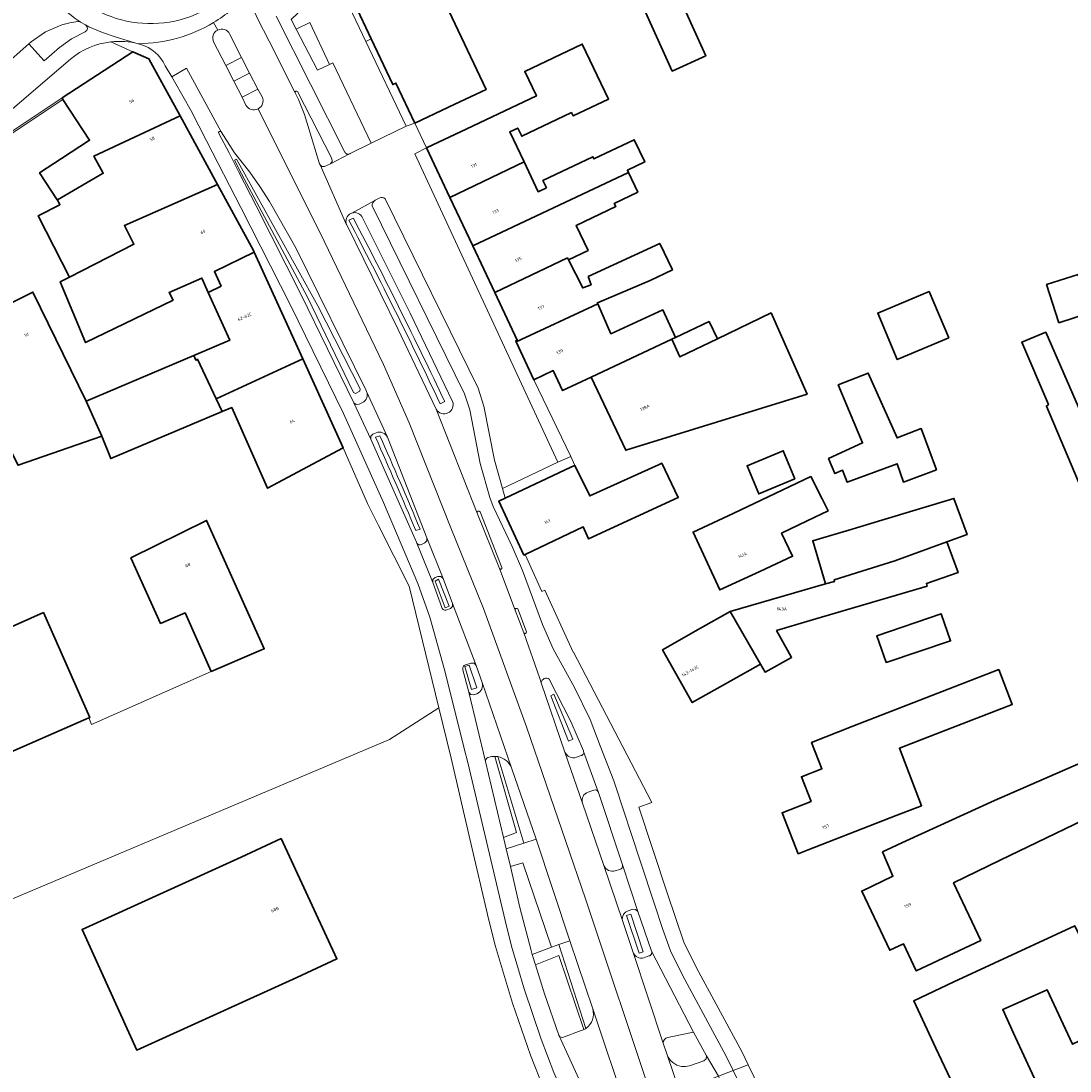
# Model space of a CAD drawing. Header units: metres. Extents: x 197700 to 204338, y 317132 to 325229.
# Tile 6 of 256: x 199121 to 199240, y 318119 to 318237. Entities that reach past the tile are written whole.
import ezdxf
from ezdxf.enums import TextEntityAlignment as Align

# ---------------------------------------------------------------- set-up
doc = ezdxf.new("R2010")
doc.units = ezdxf.units.M
for name, color, linetype, lineweight in [('B-WE-GR-BEPLANTING_CULTUUR_BODEMBEDEKKER-GV', 90, 'Continuous', 18), ('B-WE-GR-BEPLANTING_CULTUUR_HEESTERS-GV', 90, 'Continuous', 18), ('B-WE-IE-TERREINAFSCHEIDING_KUNSTMATIG_HEKWERK-G', 20, 'IE-TERREINAFSCHEIDING-KUNSTMATIG', 18), ('B-WE-IE-TERREINAFSCHEIDING_KUNSTMATIG_MUUR-G', 90, 'IE-TERREINAFSCHEIDING-KUNSTMATIG-DICHT', 18), ('B-WE-OG-BEBOUWING-GV', 7, 'Continuous', 35), ('B-WE-OG-BEBOUWING-T18', 10, 'Continuous', 18), ('B-WE-OG-TERREIN_CULTUURSCHEIDING-GV', 7, 'Continuous', 18), ('B-WE-OG-TERREIN_ERF-GV', 7, 'Continuous', 18), ('B-WE-VH-VERHARDING_ASFALT-GV', 252, 'Continuous', 18), ('B-WE-VH-VERHARDING_BETONSTRAATSTEEN-GV', 252, 'Continuous', 18), ('B-WE-VH-VERHARDING_GESLOTEN-GV', 252, 'Continuous', 18), ('B-WE-VH-VERHARDING_OPEN-GV', 252, 'Continuous', 18), ('B-WE-VH-VERHARDING_TEGEL-GV', 252, 'Continuous', 18)]:
    doc.layers.add(name, color=color, linetype=linetype, lineweight=lineweight)
doc.styles.add('NLCS-ISO-M200-T18', font='NLCS-ISO.ttf', dxfattribs={"height": 0.36})
doc.linetypes.add('IE-TERREINAFSCHEIDING-KUNSTMATIG', pattern='A,4,[82,NLCS.SHX,S=0.75,R=90,X=0,Y=0],4,-2', length=10)
doc.linetypes.add('IE-TERREINAFSCHEIDING-KUNSTMATIG-DICHT', pattern='A,8,-1,[82,NLCS.SHX,S=0.75,R=90,X=0,Y=0],-1', length=10)

msp = doc.modelspace()

# ---------------------------------------------------------------- linework, layer by layer
at = {"layer": 'B-WE-GR-BEPLANTING_CULTUUR_BODEMBEDEKKER-GV'}
msp.add_lwpolyline([(199152.394, 318236.434), (199154.787, 318231.802), (199156.167, 318232.455), (199153.945, 318237.198)], close=True, dxfattribs=at)
at = {"layer": 'B-WE-GR-BEPLANTING_CULTUUR_HEESTERS-GV'}
for points in [[(199160.263, 318235.049), (199160.875, 318235.344), (199159.031, 318239.273), (199158.392, 318238.993)], [(199145.411, 318221.62), (199146.223, 318220.1), (199153.675, 318206.133), (199158.874, 318195.379), (199159.11, 318195.25), (199159.577, 318195.513), (199159.611, 318195.789), (199154.842, 318205.169), (199145.647, 318221.74)], [(199169.209, 318171.057), (199169.68, 318171.244), (199168.469, 318174.287), (199168.084, 318174.073)], [(199172.815, 318162.017), (199171.941, 318164.566), (199171.446, 318164.422), (199172.2, 318161.837)], [(199183.176, 318155.964), (199183.65, 318156.224), (199181.523, 318161.282), (199181.152, 318161.113)], [(199191.608, 318132.174), (199190.199, 318136.442), (199189.734, 318136.288), (199191.143, 318132.021)]]:
    msp.add_lwpolyline(points, close=True, dxfattribs=at)
for points in [[(199158.847, 318215.088), (199158.344, 318214.835)], [(199168.67, 318194.099), (199169.174, 318194.352)], [(199161.834, 318190.496), (199161.346, 318190.341)], [(199165.905, 318179.793), (199166.393, 318179.949)], [(199174.833, 318154.265), (199177.307, 318145.654), (199175.825, 318145.105), (199176.126, 318143.829)], [(199176.126, 318143.829), (199178.119, 318144.468), (199175.187, 318154.233)], [(199185.131, 318123.526), (199182.08, 318133.004), (199181.24, 318132.722), (199179.074, 318131.896), (199179.442, 318130.712), (199182.077, 318131.767), (199184.889, 318123.387)]]:
    msp.add_lwpolyline(points, dxfattribs=at)
for points in [[(199158.344, 318214.835, -0.0102705), (199168.67, 318194.099)], [(199169.174, 318194.352, 0.0102708), (199158.847, 318215.088)], [(199161.346, 318190.341, -0.0049933), (199165.905, 318179.793)], [(199166.393, 318179.949, 0.0049808), (199161.834, 318190.496)], [(199175.187, 318154.233, 0.0438285), (199174.833, 318154.265)], [(199184.889, 318123.387, 0.036033), (199185.131, 318123.526)]]:
    msp.add_lwpolyline(points, format="xyb", dxfattribs=at)
at = {"layer": 'B-WE-IE-TERREINAFSCHEIDING_KUNSTMATIG_HEKWERK-G'}
for points in [[(199162.928, 318156.155), (199168.505, 318159.759)], [(199109.567, 318133.655), (199162.928, 318156.155)]]:
    msp.add_lwpolyline(points, dxfattribs=at)
at = {"layer": 'B-WE-IE-TERREINAFSCHEIDING_KUNSTMATIG_MUUR-G'}
for points in [[(199119.034, 318223.835), (199126.025, 318228.496)], [(199129.261, 318157.87), (199142.78, 318163.867)], [(199128.961, 318158.611), (199129.261, 318157.87)]]:
    msp.add_lwpolyline(points, dxfattribs=at)
at = {"layer": 'B-WE-OG-BEBOUWING-GV'}
for points in [[(199167.155, 318240.571), (199185.646, 318249.317), (199184.105, 318252.572), (199181.965, 318257.091), (199172.825, 318252.762), (199172.635, 318253.13), (199162.971, 318248.551), (199163.298, 318247.837), (199160.854, 318246.695), (199161.472, 318245.372), (199157.148, 318243.288), (199159.031, 318239.273), (199160.875, 318235.344), (199163.303, 318230.169), (199163.662, 318230.337), (199165.815, 318225.795), (199170.333, 318227.937), (199173.849, 318229.604), (199169.296, 318239.228), (199168.066, 318238.646)], [(199198.679, 318233.411), (199195.132, 318241.236), (199191.354, 318239.523), (199194.902, 318231.698)], [(199183.52, 318227.009), (199183.703, 318226.626), (199187.689, 318228.526), (199184.722, 318234.749), (199178.228, 318231.653), (199179.549, 318228.882), (199171.679, 318225.164), (199167.115, 318223.008), (199169.761, 318217.406), (199178.145, 318221.43), (199176.525, 318224.828), (199177.436, 318225.262), (199177.884, 318224.322)], [(199129.519, 318222.086), (199139.257, 318226.642), (199135.742, 318233.085), (199133.926, 318233.879), (199125.916, 318228.664), (199126.025, 318228.496), (199129.031, 318223.878), (199125.849, 318221.806), (199123.375, 318220.195), (199125.362, 318217.144), (199125.392, 318217.161), (199130.576, 318220.157)], [(199139.257, 318226.642), (199129.519, 318222.086), (199130.576, 318220.157), (199125.392, 318217.161), (199125.688, 318216.583), (199123.219, 318215.32), (199126.748, 318208.419), (199134.052, 318212.131), (199132.966, 318214.241), (199143.487, 318218.889)], [(199179.749, 318218.067), (199178.145, 318221.43), (199169.761, 318217.406), (199172.34, 318211.947), (199189.932, 318220.248), (199189.819, 318220.485), (199191.794, 318221.426), (199190.596, 318223.94), (199186.042, 318221.769), (199185.928, 318222.008), (199180.281, 318219.316), (199180.668, 318218.505)], [(199191.002, 318218.003), (199189.932, 318220.248), (199172.34, 318211.947), (199174.824, 318206.691), (199183.049, 318210.589), (199183.161, 318210.367), (199185.388, 318211.429), (199184.038, 318214.26), (199188.508, 318216.391), (199188.344, 318216.735)], [(199143.487, 318218.889), (199132.966, 318214.241), (199134.052, 318212.131), (199126.748, 318208.419), (199125.721, 318207.899), (199128.586, 318201.008), (199138.473, 318205.818), (199138.027, 318206.673), (199141.727, 318208.296), (199142.45, 318206.684), (199143.897, 318207.392), (199143.147, 318209.04), (199147.646, 318211.237), (199147.567, 318211.41)], [(199177.234, 318201.093), (199186.481, 318205.411), (199186.437, 318205.514), (199192.387, 318208.033), (199194.907, 318209.223), (199193.487, 318212.23), (199185.398, 318208.475), (199185.719, 318207.551), (199184.77, 318207.186), (199183.161, 318210.367), (199183.049, 318210.589), (199174.824, 318206.691), (199177.381, 318201.278), (199177.195, 318201.177)], [(199141.032, 318199.032), (199141.228, 318199.132), (199143.348, 318194.655), (199153.128, 318199.164), (199147.646, 318211.237), (199143.147, 318209.04), (199143.897, 318207.392), (199142.45, 318206.684), (199144.876, 318201.279), (199140.816, 318199.56)], [(199243.163, 318209.276), (199240.831, 318208.526), (199240.769, 318208.718), (199237.21, 318207.573), (199238.596, 318203.261), (199242.155, 318204.405), (199242.014, 318204.844), (199244.346, 318205.592)], [(199130.406, 318190.44), (199128.664, 318194.414), (199122.63, 318206.715), (199117.644, 318204.281), (199113.243, 318202.157), (199120.977, 318187.158)], [(199223.931, 318206.802), (199218.117, 318204.344), (199220.334, 318199.102), (199226.148, 318201.56)], [(199187.947, 318201.998), (199186.481, 318205.411), (199177.234, 318201.093), (199179.244, 318196.827), (199181.442, 318197.862), (199182.508, 318195.601), (199185.746, 318197.126), (199194.845, 318201.411), (199195.26, 318201.607), (199193.845, 318204.706)], [(199194.845, 318201.411), (199185.746, 318197.126), (199189.642, 318188.858), (199210.135, 318195.19), (199206.06, 318204.375), (199199.992, 318201.445), (199195.765, 318199.404)], [(199195.26, 318201.607), (199194.845, 318201.411), (199195.765, 318199.404), (199199.992, 318201.445), (199199.05, 318203.397)], [(199241.43, 318183.848), (199241.675, 318183.943), (199244.502, 318185.262), (199237.109, 318202.184), (199234.408, 318201.051), (199237.405, 318194.008), (199237.186, 318193.85), (199239.99, 318187.242)], [(199128.664, 318194.414), (199130.406, 318190.44), (199131.423, 318187.907), (199144.026, 318193.223), (199143.348, 318194.655), (199141.228, 318199.132), (199141.032, 318199.032), (199140.816, 318199.56)], [(199153.128, 318199.164), (199143.348, 318194.655), (199144.026, 318193.223), (199145.1, 318193.676), (199149.145, 318184.563), (199157.692, 318189.114)], [(199213.663, 318196.248), (199216.409, 318189.672), (199212.559, 318187.914), (199213.282, 318186.222), (199214.149, 318186.594), (199214.685, 318185.241), (199220.307, 318187.321), (199221.027, 318185.25), (199224.747, 318186.651), (199223.038, 318191.301), (199220.311, 318190.25), (199217.045, 318197.567)], [(199208.761, 318185.61), (199207.447, 318188.794), (199203.354, 318187.105), (199204.669, 318183.92)], [(199193.723, 318187.392), (199193.356, 318187.217), (199185.562, 318183.687), (199183.879, 318187.124), (199183.444, 318186.935), (199176.009, 318183.427), (199175.279, 318183.082), (199178.129, 318177.014), (199178.274, 318177.083), (199184.813, 318180.201), (199185.437, 318178.828), (199195.578, 318183.523)], [(199207.239, 318179.469), (199210.147, 318180.86), (199212.518, 318181.994), (199211.839, 318183.346), (199210.564, 318185.883), (199201.788, 318181.697), (199197.248, 318179.603), (199200.259, 318173.073), (199204.799, 318175.167), (199208.493, 318176.871)], [(199225.923, 318178.487), (199228.218, 318179.321), (199226.736, 318183.418), (199218.589, 318180.961), (199214.859, 318179.836), (199211.283, 318178.777), (199211.161, 318178.741), (199210.781, 318178.628), (199212.227, 318173.746), (199213.244, 318174.038), (199213.199, 318174.209), (199220.072, 318176.361)], [(199142.78, 318163.867), (199148.401, 318166.262), (199148.768, 318166.418), (199142.254, 318180.929), (199133.713, 318176.694), (199137.065, 318169.281), (199139.823, 318170.476)], [(199223.691, 318173.491), (199223.62, 318173.799), (199227.21, 318175.036), (199225.923, 318178.487), (199220.072, 318176.361), (199213.199, 318174.209), (199213.244, 318174.038), (199212.227, 318173.746), (199201.45, 318170.65), (199204.853, 318164.701), (199205.401, 318163.791), (199208.39, 318165.441), (199207.919, 318166.28), (199206.683, 318168.486), (199210.485, 318169.605)], [(199204.853, 318164.701), (199201.45, 318170.65), (199198.099, 318168.75), (199193.779, 318166.301), (199197.158, 318160.339), (199201.508, 318162.805)], [(199118.23, 318153.96), (199128.961, 318158.611), (199129.048, 318158.649), (199123.823, 318170.504), (199113.104, 318165.743)], [(199219.058, 318164.864), (199226.362, 318167.308), (199225.273, 318170.388), (199218.025, 318167.887)], [(199215.299, 318157.678), (199210.646, 318155.848), (199211.817, 318152.875), (199209.49, 318151.961), (199210.588, 318149.166), (199207.318, 318147.893), (199209.142, 318143.254), (199210.276, 318143.7), (199220.213, 318147.572), (199223.086, 318148.686), (199220.568, 318155.178), (199225.342, 318157.034), (199233.331, 318160.14), (199231.804, 318164.069)], [(199243.136, 318154.432), (199231.317, 318149.273), (199221.319, 318144.719), (199218.662, 318143.46), (199219.847, 318140.71), (199216.322, 318139.05), (199219.471, 318132.366), (199221.027, 318133.099), (199222.471, 318130.032), (199229.763, 318133.466), (199226.697, 318139.978), (199231.953, 318142.523), (199245.553, 318149.106)], [(199150.701, 318144.991), (199146.162, 318142.894), (199128.187, 318134.707), (199134.362, 318121.082), (199152.448, 318129.282), (199156.987, 318131.379)], [(199245.662, 318124.378), (199240.386, 318135.13), (199226.716, 318128.774), (199222.193, 318126.642), (199224.707, 318121.308), (199226.666, 318117.151), (199230.725, 318108.538), (199235.248, 318110.669), (199238.471, 318112.188), (199234.879, 318119.97), (199233.484, 318122.993), (199232.255, 318125.656), (199237.275, 318127.867), (199240.147, 318121.73)]]:
    msp.add_lwpolyline(points, close=True, dxfattribs=at)
at = {"layer": 'B-WE-OG-TERREIN_CULTUURSCHEIDING-GV'}
for points in [[(199152.554, 318229.375, 0.8536405), (199152.278, 318229.224)], [(199143.922, 318224.815, 0.9595082), (199143.636, 318224.636)], [(199159.887, 318215.113, 0.3864998), (199158.679, 318215.648)], [(199158.577, 318215.608, 0.4064629), (199158.087, 318214.326)], [(199168.67, 318194.099, 0.0102705), (199158.344, 318214.835)], [(199158.847, 318215.088, -0.0102708), (199169.174, 318194.352)], [(199159.886, 318194.231, 0.3810676), (199160.352, 318195.492)], [(199168.211, 318193.477, 0.9169399), (199170.066, 318194.366)], [(199162.703, 318190.329, 0.4005969), (199161.414, 318190.832)], [(199165.905, 318179.793, 0.0049933), (199161.346, 318190.341)], [(199161.834, 318190.496, -0.0049808), (199166.393, 318179.949)], [(199165.974, 318178.483, 0.0961891), (199166.03, 318178.347)], [(199166.03, 318178.347, 0.3873162), (199166.544, 318178.213)], [(199168.854, 318171.071, 0.4735762), (199169.402, 318170.82)], [(199171.529, 318164.609, 0.4380014), (199171.232, 318164.043)], [(199172.807, 318161.341, 0.3986043), (199173.397, 318162.628)], [(199181.001, 318162.989, 0.5665048), (199180.087, 318162.583)], [(199174.062, 318154.128, 0.3672014), (199173.803, 318153.671)], [(199174.143, 318154.148, 0.0494182), (199174.062, 318154.128)], [(199174.833, 318154.265, 0.0850291), (199174.143, 318154.148)], [(199176.731, 318152.984, 0.2572452), (199175.187, 318154.233)], [(199182.771, 318154.758, 0.415754), (199184.061, 318154.168)], [(199184.583, 318154.349, 0.4211457), (199184.875, 318154.833)], [(199184.875, 318154.833, 0.0388725), (199184.85, 318154.901)], [(199189.905, 318136.826, 0.3618039), (199189.259, 318135.705)], [(199190.459, 318132.116, 0.4051299), (199191.7, 318131.515)], [(199192.266, 318131.712, 0.4814812), (199192.541, 318132.263)], [(199185.131, 318123.526, 0.3313288), (199185.901, 318125.732)], [(199184.604, 318123.275, 0.040057), (199184.889, 318123.387)], [(199182.061, 318122.781, 0.055279), (199182.099, 318122.698)], [(199182.099, 318122.698, 0.3845082), (199182.613, 318122.544)], [(199194.401, 318122.498, 0.3629995), (199193.858, 318121.877)], [(199194.303, 318120.536, 0.2703694), (199195.945, 318119.233)], [(199195.945, 318119.233, 0.1072706), (199196.832, 318119.298)]]:
    msp.add_lwpolyline(points, format="xyb", dxfattribs=at)
for points in [[(199152.278, 318229.224), (199152.654, 318228.48), (199153.341, 318226.797), (199153.869, 318225.059), (199155.038, 318221.197), (199155.087, 318221.087), (199155.303, 318220.909), (199155.584, 318220.9), (199156.252, 318221.205), (199156.444, 318221.486), (199156.415, 318221.827), (199152.554, 318229.375)], [(199143.636, 318224.636), (199144.811, 318222.467), (199145.904, 318220.255), (199147.874, 318216.471), (199152.946, 318206.43), (199158.909, 318194.223), (199159.182, 318194.013), (199159.524, 318194.05), (199159.886, 318194.231)], [(199160.352, 318195.492), (199160.309, 318195.586), (199152.33, 318211.735), (199149.359, 318216.973), (199148.284, 318218.648), (199147.138, 318220.277), (199145.407, 318222.458), (199143.922, 318224.815)], [(199158.679, 318215.648), (199158.626, 318215.629), (199158.577, 318215.608)], [(199158.344, 318214.835), (199158.847, 318215.088)], [(199170.066, 318194.366), (199165.265, 318204.323), (199159.887, 318215.113)], [(199158.087, 318214.326), (199158.094, 318214.309), (199163.895, 318202.579), (199168.211, 318193.477)], [(199169.174, 318194.352), (199168.67, 318194.099)], [(199161.414, 318190.832), (199161.066, 318190.675), (199160.836, 318190.431), (199160.837, 318190.096), (199165.974, 318178.483)], [(199161.346, 318190.341), (199161.834, 318190.496)], [(199167.147, 318178.614), (199167.148, 318178.947), (199162.703, 318190.329)], [(199166.393, 318179.949), (199165.905, 318179.793)], [(199166.544, 318178.213), (199166.915, 318178.377), (199167.147, 318178.614)], [(199169.812, 318170.955), (199170.057, 318171.19), (199170.072, 318171.531), (199168.989, 318174.358), (199168.738, 318174.579), (199168.405, 318174.582), (199168.088, 318174.493), (199167.85, 318174.257), (199167.85, 318173.924), (199168.854, 318171.071)], [(199169.402, 318170.82), (199169.812, 318170.955)], [(199172.502, 318164.782), (199172.158, 318164.795), (199171.529, 318164.609)], [(199173.397, 318162.628), (199172.735, 318164.529), (199172.502, 318164.782)], [(199171.232, 318164.043), (199171.913, 318161.503), (199172.141, 318161.254), (199172.475, 318161.21), (199172.807, 318161.341)], [(199180.087, 318162.583), (199182.771, 318154.758)], [(199184.85, 318154.901), (199183.446, 318158.213), (199181.001, 318162.989)], [(199175.825, 318145.105), (199177.307, 318145.654), (199174.833, 318154.265)], [(199175.187, 318154.233), (199178.119, 318144.468), (199179.498, 318144.911), (199176.731, 318152.984)], [(199184.061, 318154.168), (199184.583, 318154.349)], [(199173.803, 318153.671), (199175.825, 318145.105)], [(199190.993, 318136.741), (199190.754, 318136.968), (199190.43, 318137.019), (199189.905, 318136.826)], [(199192.541, 318132.263), (199190.993, 318136.741)], [(199189.259, 318135.705), (199190.459, 318132.116)], [(199185.901, 318125.732), (199183.334, 318133.426), (199182.08, 318133.004), (199185.131, 318123.526)], [(199184.889, 318123.387), (199182.077, 318131.767), (199179.442, 318130.712), (199180.463, 318127.424), (199182.061, 318122.781)], [(199191.7, 318131.515), (199192.266, 318131.712)], [(199182.613, 318122.544), (199184.604, 318123.275)], [(199196.832, 318119.298), (199198.476, 318119.86), (199198.728, 318120.079), (199198.755, 318120.414), (199197.288, 318123.092), (199194.908, 318122.602), (199194.401, 318122.498)], [(199193.858, 318121.877), (199194.303, 318120.536)]]:
    msp.add_lwpolyline(points, dxfattribs=at)
for points in [[(199146.223, 318220.1), (199145.411, 318221.62), (199145.647, 318221.74), (199154.842, 318205.169), (199159.611, 318195.789), (199159.577, 318195.513), (199159.11, 318195.25), (199158.874, 318195.379), (199153.675, 318206.133)], [(199169.68, 318171.244), (199169.209, 318171.057), (199168.084, 318174.073), (199168.469, 318174.287)], [(199171.941, 318164.566), (199172.815, 318162.017), (199172.2, 318161.837), (199171.446, 318164.422)], [(199183.65, 318156.224), (199183.176, 318155.964), (199181.152, 318161.113), (199181.523, 318161.282)], [(199178.021, 318142.217), (199176.599, 318141.832), (199177.677, 318137.197), (199178.938, 318132.335), (199179.074, 318131.896), (199181.24, 318132.722)], [(199190.199, 318136.442), (199191.608, 318132.174), (199191.143, 318132.021), (199189.734, 318136.288)]]:
    msp.add_lwpolyline(points, close=True, dxfattribs=at)
at = {"layer": 'B-WE-OG-TERREIN_ERF-GV'}
for points in [[(199195.132, 318241.236), (199198.679, 318233.411), (199194.902, 318231.698), (199191.354, 318239.523)], [(199243.163, 318209.276), (199244.346, 318205.592), (199242.014, 318204.844), (199242.155, 318204.405), (199238.596, 318203.261), (199237.21, 318207.573), (199240.769, 318208.718), (199240.831, 318208.526)], [(199223.931, 318206.802), (199226.148, 318201.56), (199220.334, 318199.102), (199218.117, 318204.344)], [(199244.34, 318176.583), (199241.675, 318183.943), (199241.43, 318183.848), (199239.99, 318187.242), (199237.186, 318193.85), (199237.405, 318194.008), (199234.408, 318201.051), (199237.109, 318202.184), (199244.502, 318185.262), (199244.616, 318185.001), (199247.138, 318177.458)], [(199216.409, 318189.672), (199213.663, 318196.248), (199217.045, 318197.567), (199220.311, 318190.25), (199223.038, 318191.301), (199224.747, 318186.651), (199221.027, 318185.25), (199220.307, 318187.321), (199214.685, 318185.241), (199214.149, 318186.594), (199213.282, 318186.222), (199212.559, 318187.914)], [(199208.761, 318185.61), (199204.669, 318183.92), (199203.354, 318187.105), (199207.447, 318188.794)], [(199210.147, 318180.86), (199207.239, 318179.469), (199208.493, 318176.871), (199204.799, 318175.167), (199200.259, 318173.073), (199197.248, 318179.603), (199201.788, 318181.697), (199210.564, 318185.883), (199211.839, 318183.346), (199212.518, 318181.994)], [(199223.62, 318173.799), (199223.691, 318173.491), (199210.485, 318169.605), (199206.683, 318168.486), (199207.919, 318166.28), (199208.39, 318165.441), (199205.401, 318163.791), (199204.853, 318164.701), (199201.508, 318162.805), (199197.158, 318160.339), (199193.779, 318166.301), (199198.099, 318168.75), (199201.45, 318170.65), (199212.227, 318173.746), (199210.781, 318178.628), (199211.161, 318178.741), (199211.283, 318178.777), (199214.859, 318179.836), (199218.589, 318180.961), (199226.736, 318183.418), (199228.218, 318179.321), (199225.923, 318178.487), (199227.21, 318175.036)], [(199148.401, 318166.262), (199142.78, 318163.867), (199139.823, 318170.476), (199137.065, 318169.281), (199133.713, 318176.694), (199142.254, 318180.929), (199148.768, 318166.418)], [(199128.961, 318158.611), (199118.23, 318153.96), (199113.104, 318165.743), (199123.823, 318170.504), (199129.048, 318158.649)], [(199226.362, 318167.308), (199219.058, 318164.864), (199218.025, 318167.887), (199225.273, 318170.388)], [(199210.646, 318155.848), (199215.299, 318157.678), (199231.804, 318164.069), (199233.331, 318160.14), (199225.342, 318157.034), (199220.568, 318155.178), (199223.086, 318148.686), (199220.213, 318147.572), (199210.276, 318143.7), (199209.142, 318143.254), (199207.318, 318147.893), (199210.588, 318149.166), (199209.49, 318151.961), (199211.817, 318152.875)], [(199231.317, 318149.273), (199243.136, 318154.432), (199245.553, 318149.106), (199231.953, 318142.523), (199226.697, 318139.978), (199229.763, 318133.466), (199222.471, 318130.032), (199221.027, 318133.099), (199219.471, 318132.366), (199216.322, 318139.05), (199219.847, 318140.71), (199218.662, 318143.46), (199221.319, 318144.719)], [(199146.162, 318142.894), (199150.701, 318144.991), (199156.987, 318131.379), (199152.448, 318129.282), (199134.362, 318121.082), (199128.187, 318134.707)], [(199240.386, 318135.13), (199245.662, 318124.378), (199240.147, 318121.73), (199237.275, 318127.867), (199232.255, 318125.656), (199233.484, 318122.993), (199234.879, 318119.97), (199238.471, 318112.188), (199235.248, 318110.669), (199230.725, 318108.538), (199226.666, 318117.151), (199224.707, 318121.308), (199222.193, 318126.642), (199226.716, 318128.774)]]:
    msp.add_lwpolyline(points, close=True, dxfattribs=at)
for points in [[(199169.296, 318239.228), (199173.849, 318229.604), (199170.333, 318227.937), (199165.815, 318225.795), (199167.115, 318223.008), (199171.679, 318225.164), (199179.549, 318228.882), (199178.228, 318231.653), (199184.722, 318234.749), (199187.689, 318228.526), (199183.703, 318226.626), (199183.52, 318227.009), (199177.884, 318224.322), (199177.436, 318225.262), (199176.525, 318224.828), (199178.145, 318221.43), (199179.749, 318218.067), (199180.668, 318218.505), (199180.281, 318219.316), (199185.928, 318222.008), (199186.042, 318221.769), (199190.596, 318223.94), (199191.794, 318221.426), (199189.819, 318220.485), (199189.932, 318220.248), (199191.002, 318218.003), (199188.344, 318216.735), (199188.508, 318216.391), (199184.038, 318214.26), (199185.388, 318211.429), (199183.161, 318210.367), (199184.77, 318207.186), (199185.719, 318207.551), (199185.398, 318208.475), (199193.487, 318212.23), (199194.907, 318209.223), (199192.387, 318208.033), (199186.437, 318205.514), (199186.481, 318205.411), (199187.947, 318201.998), (199193.845, 318204.706), (199195.26, 318201.607), (199199.05, 318203.397), (199199.992, 318201.445), (199206.06, 318204.375), (199210.135, 318195.19), (199189.642, 318188.858), (199185.746, 318197.126), (199182.508, 318195.601), (199181.442, 318197.862), (199179.244, 318196.827), (199183.422, 318188.139), (199183.879, 318187.124), (199185.562, 318183.687), (199193.356, 318187.217), (199193.723, 318187.392), (199195.578, 318183.523), (199185.437, 318178.828), (199184.813, 318180.201), (199178.274, 318177.083), (199180.169, 318172.901), (199180.477, 318173.037), (199183.694, 318166.038), (199183.747, 318166.035), (199192.589, 318149.071), (199191.115, 318148.509), (199194.303, 318138.838), (199196.201, 318133.269), (199197.621, 318130.376), (199202.8, 318120.845), (199203.476, 318119.419), (199204.105, 318118.094)], [(199117.644, 318204.281), (199122.63, 318206.715), (199128.664, 318194.414), (199140.816, 318199.56), (199144.876, 318201.279), (199142.45, 318206.684), (199141.727, 318208.296), (199138.027, 318206.673), (199138.473, 318205.818), (199128.586, 318201.008), (199125.721, 318207.899), (199126.748, 318208.419), (199123.219, 318215.32), (199125.688, 318216.583), (199125.392, 318217.161), (199125.362, 318217.144), (199123.375, 318220.195), (199125.849, 318221.806), (199129.031, 318223.878), (199126.025, 318228.496), (199125.916, 318228.664), (199118.924, 318224.002)], [(199180.423, 318116.602), (199178.856, 318120.5), (199176.855, 318126.392), (199174.913, 318132.789), (199174.144, 318135.771), (199172.019, 318144.937), (199169.893, 318154.06), (199168.505, 318159.759), (199165.153, 318173.503), (199161.684, 318180.365), (199160.45, 318182.82), (199157.692, 318189.114), (199149.145, 318184.563), (199145.1, 318193.676), (199144.026, 318193.223), (199131.423, 318187.907), (199130.406, 318190.44), (199120.977, 318187.158)]]:
    msp.add_lwpolyline(points, dxfattribs=at)
at = {"layer": 'B-WE-VH-VERHARDING_ASFALT-GV'}
for points in [[(199128.314, 318260.868, 0.941763), (199142.235, 318238.669)], [(199142.235, 318238.669, -0.941763), (199128.314, 318260.868)], [(199123.469, 318241.71, 0.0928848), (199127.954, 318237.259)], [(199127.954, 318237.259, -0.0928848), (199123.469, 318241.71)], [(199146.846, 318240.299, -0.0737385), (199143.051, 318237.179)], [(199143.051, 318237.179, 0.0737385), (199146.846, 318240.299)], [(199143.051, 318237.179, -0.1343815), (199134.541, 318234.79)], [(199134.541, 318234.79, 0.1343815), (199143.051, 318237.179)], [(199143.054, 318234.987, -0.4097938), (199143.513, 318236.334)], [(199143.513, 318236.334, -0.4099086), (199144.867, 318235.895)], [(199134.774, 318234.71, -0.215486), (199137.592, 318232.302)], [(199148.54, 318228.77, -0.4090927), (199148.079, 318227.413)], [(199148.079, 318227.413, -0.4101089), (199146.714, 318227.851)], [(199161.778, 318217.352, -0.2843952), (199162.44, 318217.268)], [(199158.087, 318214.326, -0.4064629), (199158.577, 318215.608)]]:
    msp.add_lwpolyline(points, format="xyb", dxfattribs=at)
for points in [[(199152.654, 318228.48), (199152.278, 318229.224), (199149.329, 318235.058), (199148.004, 318237.638), (199146.846, 318240.299)], [(199119.18, 318232.121), (199122.149, 318234.78), (199122.419, 318235.005), (199124.038, 318236.143), (199125.892, 318236.916), (199126.797, 318237.149), (199127.721, 318237.291), (199127.878, 318237.286), (199128.021, 318237.217), (199127.954, 318237.259)], [(199127.954, 318237.259), (199128.021, 318237.217), (199128.563, 318236.914), (199128.949, 318236.692), (199130.477, 318236.054), (199132.05, 318235.533), (199134.541, 318234.79)], [(199143.513, 318236.334), (199143.051, 318237.179)], [(199143.051, 318237.179), (199143.513, 318236.334)], [(199144.867, 318235.895), (199146.212, 318233.215), (199147.123, 318231.457), (199148.066, 318229.638), (199148.54, 318228.77)], [(199134.541, 318234.79), (199134.774, 318234.71)], [(199146.714, 318227.851), (199146.274, 318228.747), (199145.35, 318230.538), (199144.426, 318232.329), (199143.054, 318234.987)], [(199137.592, 318232.302), (199138.324, 318231.05)], [(199138.324, 318231.05), (199139.983, 318232.007), (199143.922, 318224.815), (199145.407, 318222.458), (199147.138, 318220.277), (199148.284, 318218.648), (199149.359, 318216.973), (199152.33, 318211.735), (199160.309, 318195.586), (199160.352, 318195.492), (199162.703, 318190.329), (199167.148, 318178.947), (199168.989, 318174.358), (199170.072, 318171.531), (199172.735, 318164.529), (199173.397, 318162.628), (199176.731, 318152.984), (199179.498, 318144.911), (199183.334, 318133.426), (199185.901, 318125.732), (199189.805, 318114.144)], [(199195.702, 318116.419), (199194.303, 318120.536), (199193.858, 318121.877), (199190.459, 318132.116), (199189.259, 318135.705), (199187.179, 318141.925), (199184.755, 318148.982), (199182.771, 318154.758), (199180.087, 318162.583), (199179.882, 318163.181), (199178.109, 318168.239), (199177.143, 318170.777), (199175.355, 318175.474), (199172.831, 318181.745), (199168.211, 318193.477), (199163.895, 318202.579), (199158.094, 318214.309), (199158.087, 318214.326), (199155.087, 318221.087), (199155.038, 318221.197), (199153.869, 318225.059), (199153.341, 318226.797), (199152.654, 318228.48)], [(199192.753, 318115.282), (199185.088, 318138.166), (199178.415, 318157.617), (199173.574, 318170.967), (199169.875, 318180.093), (199165.174, 318191.953), (199162.267, 318198.531), (199155.535, 318212.486), (199148.079, 318227.413)], [(199148.079, 318227.413), (199155.535, 318212.486), (199162.267, 318198.531), (199165.174, 318191.953), (199169.875, 318180.093), (199173.574, 318170.967), (199178.415, 318157.617), (199185.088, 318138.166), (199192.753, 318115.282)], [(199175.702, 318184.531), (199181.971, 318187.515), (199165.799, 318222.334), (199167.115, 318223.008), (199165.815, 318225.795), (199164.802, 318225.478), (199160.873, 318223.552), (199158.48, 318222.378), (199158.443, 318222.352), (199158.403, 318222.331), (199156.252, 318221.205), (199155.584, 318220.9), (199155.303, 318220.909), (199155.087, 318221.087), (199158.087, 318214.326)], [(199158.577, 318215.608), (199158.626, 318215.629), (199158.679, 318215.648), (199161.293, 318217.077), (199161.331, 318217.1), (199161.778, 318217.352)], [(199162.44, 318217.268), (199172.949, 318195.865), (199173.61, 318193.85), (199174.806, 318187.749), (199175.702, 318184.531)]]:
    msp.add_lwpolyline(points, dxfattribs=at)
at = {"layer": 'B-WE-VH-VERHARDING_BETONSTRAATSTEEN-GV'}
for points in [[(199128.563, 318236.914), (199128.021, 318237.217), (199127.878, 318237.286), (199127.721, 318237.291), (199126.797, 318237.149), (199125.892, 318236.916)], [(199125.892, 318236.916), (199124.038, 318236.143), (199122.419, 318235.005), (199122.149, 318234.78), (199123.888, 318232.843), (199125.629, 318234.347), (199127.007, 318235.342), (199128.521, 318236.119)], [(199162.703, 318190.329), (199160.352, 318195.492)], [(199159.886, 318194.231), (199159.524, 318194.05), (199159.182, 318194.013), (199158.909, 318194.223), (199160.837, 318190.096), (199160.836, 318190.431), (199161.066, 318190.675), (199161.414, 318190.832)], [(199168.088, 318174.493), (199168.405, 318174.582), (199168.738, 318174.579), (199168.989, 318174.358), (199167.148, 318178.947), (199167.147, 318178.614), (199166.915, 318178.377), (199166.544, 318178.213)], [(199166.03, 318178.347), (199167.85, 318173.924), (199167.85, 318174.257), (199168.088, 318174.493)], [(199176.731, 318152.984), (199173.397, 318162.628)], [(199172.807, 318161.341), (199172.475, 318161.21), (199172.141, 318161.254), (199171.913, 318161.503), (199173.803, 318153.671)], [(199182.771, 318154.758), (199184.755, 318148.982)], [(199184.583, 318154.349), (199184.061, 318154.168)], [(199186.53, 318150.274), (199184.875, 318154.833)], [(199185.383, 318150.238), (199186.035, 318150.446)], [(199187.179, 318141.925), (199189.259, 318135.705)], [(199188.95, 318141.478), (199188.446, 318141.326)], [(199190.754, 318136.968), (199190.993, 318136.741), (199189.263, 318142.018)], [(199189.905, 318136.826), (199190.43, 318137.019), (199190.754, 318136.968)], [(199190.459, 318132.116), (199193.858, 318121.877)], [(199192.266, 318131.712), (199191.7, 318131.515)], [(199194.908, 318122.602), (199197.288, 318123.092), (199192.541, 318132.263)], [(199182.099, 318122.698), (199186.593, 318112.904), (199189.805, 318114.144), (199185.901, 318125.732)], [(199184.604, 318123.275), (199182.613, 318122.544)], [(199194.401, 318122.498), (199194.908, 318122.602)], [(199194.303, 318120.536), (199195.702, 318116.419), (199200.107, 318118.119), (199198.755, 318120.414), (199198.728, 318120.079), (199198.476, 318119.86)], [(199198.476, 318119.86), (199196.832, 318119.298)]]:
    msp.add_lwpolyline(points, dxfattribs=at)
for points in [[(199128.521, 318236.119, 0.6012412), (199128.563, 318236.914)], [(199160.352, 318195.492, -0.3810676), (199159.886, 318194.231)], [(199161.414, 318190.832, -0.4005969), (199162.703, 318190.329)], [(199166.544, 318178.213, -0.3873162), (199166.03, 318178.347)], [(199173.397, 318162.628, -0.3986043), (199172.807, 318161.341)], [(199173.803, 318153.671, -0.3672014), (199174.062, 318154.128)], [(199174.062, 318154.128, -0.0494182), (199174.143, 318154.148)], [(199174.143, 318154.148, -0.0850291), (199174.833, 318154.265)], [(199174.833, 318154.265, -0.0438285), (199175.187, 318154.233)], [(199175.187, 318154.233, -0.2572452), (199176.731, 318152.984)], [(199184.061, 318154.168, -0.415754), (199182.771, 318154.758)], [(199184.875, 318154.833, -0.4211457), (199184.583, 318154.349)], [(199186.035, 318150.446, -0.3977822), (199186.53, 318150.274)], [(199184.755, 318148.982, -0.4089173), (199185.383, 318150.238)], [(199188.446, 318141.326, -0.389085), (199187.179, 318141.925)], [(199189.263, 318142.018, -0.4318127), (199188.95, 318141.478)], [(199189.259, 318135.705, -0.3618039), (199189.905, 318136.826)], [(199191.7, 318131.515, -0.4051299), (199190.459, 318132.116)], [(199192.541, 318132.263, -0.4814812), (199192.266, 318131.712)], [(199185.901, 318125.732, -0.3313288), (199185.131, 318123.526)], [(199184.889, 318123.387, -0.040057), (199184.604, 318123.275)], [(199185.131, 318123.526, -0.036033), (199184.889, 318123.387)], [(199182.613, 318122.544, -0.3845082), (199182.099, 318122.698)], [(199193.858, 318121.877, -0.3629995), (199194.401, 318122.498)], [(199195.945, 318119.233, -0.2703694), (199194.303, 318120.536)], [(199196.832, 318119.298, -0.1072706), (199195.945, 318119.233)]]:
    msp.add_lwpolyline(points, format="xyb", dxfattribs=at)
at = {"layer": 'B-WE-VH-VERHARDING_GESLOTEN-GV'}
msp.add_lwpolyline([(199147.123, 318231.457), (199146.212, 318233.215), (199144.426, 318232.329), (199145.35, 318230.538)], close=True, dxfattribs=at)
at = {"layer": 'B-WE-VH-VERHARDING_OPEN-GV'}
for points in [[(199143.513, 318236.334, 0.4097938), (199143.054, 318234.987)], [(199144.867, 318235.895, 0.4099086), (199143.513, 318236.334)], [(199148.079, 318227.413, 0.4090927), (199148.54, 318228.77)], [(199146.714, 318227.851, 0.4101089), (199148.079, 318227.413)], [(199173.177, 318181.894, 0.8703401), (199172.831, 318181.745)], [(199175.355, 318175.474, 0.8534668), (199175.64, 318175.606)], [(199177.443, 318170.924, 0.8192485), (199177.143, 318170.777)], [(199178.109, 318168.239, 0.9103309), (199178.413, 318168.354)], [(199186.53, 318150.274, 0.3977822), (199186.035, 318150.446)], [(199185.383, 318150.238, 0.4089173), (199184.755, 318148.982)], [(199186.565, 318150.179, 0.073421), (199186.53, 318150.274)], [(199187.179, 318141.925, 0.389085), (199188.446, 318141.326)], [(199188.95, 318141.478, 0.4318127), (199189.263, 318142.018)]]:
    msp.add_lwpolyline(points, format="xyb", dxfattribs=at)
for points in [[(199143.054, 318234.987), (199144.426, 318232.329), (199146.212, 318233.215), (199144.867, 318235.895)], [(199148.54, 318228.77), (199148.066, 318229.638), (199146.274, 318228.747), (199146.714, 318227.851)], [(199172.831, 318181.745), (199175.355, 318175.474)], [(199175.64, 318175.606), (199173.177, 318181.894)], [(199177.143, 318170.777), (199178.109, 318168.239)], [(199178.413, 318168.354), (199177.443, 318170.924)], [(199186.035, 318150.446), (199185.383, 318150.238)], [(199189.263, 318142.018), (199186.565, 318150.179)], [(199184.755, 318148.982), (199187.179, 318141.925)], [(199188.446, 318141.326), (199188.95, 318141.478)]]:
    msp.add_lwpolyline(points, dxfattribs=at)
for points in [[(199148.066, 318229.638), (199147.123, 318231.457), (199145.35, 318230.538), (199146.274, 318228.747)], [(199176.599, 318141.832), (199178.021, 318142.217), (199181.24, 318132.722), (199182.08, 318133.004), (199183.334, 318133.426), (199179.498, 318144.911), (199178.119, 318144.468), (199176.126, 318143.829)]]:
    msp.add_lwpolyline(points, close=True, dxfattribs=at)
at = {"layer": 'B-WE-VH-VERHARDING_TEGEL-GV'}
for points in [[(199156.167, 318232.455), (199156.543, 318232.642), (199160.873, 318223.552), (199164.802, 318225.478), (199160.263, 318235.049), (199158.392, 318238.993), (199156.498, 318242.988), (199154.533, 318245.677), (199153.63, 318245.225), (199152.563, 318238.233), (199151.816, 318237.519), (199152.394, 318236.434), (199153.945, 318237.198)], [(199164.802, 318225.478), (199165.815, 318225.795), (199163.662, 318230.337), (199163.303, 318230.169), (199160.875, 318235.344), (199160.263, 318235.049)], [(199165.799, 318222.334), (199181.971, 318187.515), (199183.422, 318188.139), (199179.244, 318196.827), (199177.234, 318201.093), (199177.195, 318201.177), (199177.381, 318201.278), (199174.824, 318206.691), (199172.34, 318211.947), (199169.761, 318217.406), (199167.115, 318223.008)], [(199181.971, 318187.515), (199175.702, 318184.531), (199176.009, 318183.427), (199183.444, 318186.935), (199183.879, 318187.124), (199183.422, 318188.139)], [(199235.033, 318032.957), (199235.081, 318032.98), (199236.815, 318033.863), (199233.442, 318040.784), (199227.902, 318051.955), (199224.776, 318058.251), (199218.365, 318071.46), (199214.738, 318080.76), (199213.116, 318085.673), (199208.512, 318100.341), (199207.302, 318104.155), (199202.74, 318116.795), (199201.786, 318118.767), (199200.107, 318118.119), (199201.037, 318115.721), (199204.486, 318106.185), (199205.176, 318104.245), (199206.624, 318099.567), (199211.022, 318085.539), (199213.114, 318079.383), (199216.375, 318070.981), (199219.829, 318063.742), (199222.707, 318057.936), (199234.892, 318033.237)], [(199207.302, 318104.155), (199208.512, 318100.341), (199213.116, 318085.673), (199214.738, 318080.76), (199218.365, 318071.46), (199224.776, 318058.251), (199227.902, 318051.955), (199233.442, 318040.784), (199236.815, 318033.863), (199237.487, 318034.233), (199237.644, 318034.294), (199233.87, 318041.902), (199227.571, 318055.761), (199220.388, 318071.184), (199217.552, 318078.276), (199216.256, 318081.762), (199214.837, 318085.935), (199212.113, 318094.82), (199208.918, 318104.814), (199204.615, 318116.835), (199204.105, 318118.094), (199203.476, 318119.419), (199201.786, 318118.767), (199202.74, 318116.795)]]:
    msp.add_lwpolyline(points, close=True, dxfattribs=at)
for points in [[(199146.846, 318240.299), (199148.004, 318237.638), (199149.329, 318235.058), (199152.278, 318229.224)], [(199157.883, 318222.548), (199150.118, 318237.886)], [(199150.118, 318237.886), (199157.883, 318222.548)], [(199156.543, 318232.642), (199156.167, 318232.455), (199154.787, 318231.802), (199152.394, 318236.434), (199151.816, 318237.519)], [(199128.521, 318236.119), (199127.007, 318235.342), (199125.629, 318234.347), (199123.888, 318232.843), (199122.149, 318234.78), (199119.18, 318232.121)], [(199134.541, 318234.79), (199132.05, 318235.533), (199130.477, 318236.054), (199128.949, 318236.692), (199128.563, 318236.914)], [(199022.763, 318137.707), (199045.223, 318156.941), (199045.82, 318157.478), (199046.41, 318158.024), (199048.326, 318159.921), (199050.145, 318161.913), (199057.321, 318170.564), (199058.578, 318172.063), (199059.963, 318173.448), (199101.156, 318208.988), (199108.616, 318215.424), (199118.746, 318224.164), (199118.924, 318224.002), (199125.916, 318228.664), (199133.926, 318233.879), (199131.453, 318234.995)], [(199131.453, 318234.995), (199133.926, 318233.879), (199135.742, 318233.085), (199139.257, 318226.642), (199143.487, 318218.889), (199147.567, 318211.41), (199147.646, 318211.237), (199153.128, 318199.164), (199157.692, 318189.114), (199160.45, 318182.82)], [(199134.774, 318234.71), (199134.541, 318234.79)], [(199050.374, 318164.408), (199058.023, 318173.594), (199061.835, 318177.188), (199118.165, 318225.629), (199126.874, 318233.042)], [(199126.874, 318233.042), (199118.165, 318225.629), (199061.835, 318177.188), (199058.023, 318173.594), (199050.374, 318164.408)], [(199181.493, 318118.562), (199180.082, 318122.305), (199178.144, 318128.01), (199176.735, 318132.801), (199175.997, 318135.711), (199171.772, 318153.553), (199171.393, 318155.153), (199170.008, 318160.623), (199169.106, 318164.185), (199167.507, 318170.003), (199166.146, 318173.81), (199162.257, 318182.961), (199157.724, 318193.006), (199151.746, 318205.263), (199146.14, 318216.277), (199142.253, 318223.794), (199140.506, 318227.197), (199138.631, 318230.532), (199138.324, 318231.05), (199137.592, 318232.302)], [(199158.403, 318222.331), (199158.443, 318222.352), (199158.48, 318222.378), (199160.873, 318223.552), (199156.543, 318232.642)], [(199143.922, 318224.815), (199139.983, 318232.007), (199138.324, 318231.05), (199138.631, 318230.532)], [(199138.631, 318230.532), (199140.506, 318227.197), (199142.253, 318223.794), (199146.14, 318216.277), (199151.746, 318205.263), (199157.724, 318193.006), (199162.257, 318182.961), (199166.146, 318173.81), (199167.507, 318170.003), (199169.106, 318164.185), (199170.008, 318160.623), (199171.393, 318155.153), (199171.772, 318153.553), (199175.997, 318135.711), (199176.735, 318132.801), (199178.144, 318128.01), (199180.082, 318122.305), (199181.493, 318118.562), (199182.299, 318116.779), (199184.654, 318112.306), (199184.71, 318112.177), (199186.593, 318112.904), (199182.099, 318122.698)], [(199152.554, 318229.375), (199156.415, 318221.827), (199156.444, 318221.486), (199156.252, 318221.205), (199158.403, 318222.331)], [(199165.974, 318178.483), (199160.837, 318190.096), (199158.909, 318194.223), (199152.946, 318206.43), (199147.874, 318216.471), (199145.904, 318220.255), (199144.811, 318222.467), (199143.636, 318224.636)], [(199161.293, 318217.077), (199158.679, 318215.648)], [(199161.778, 318217.352), (199161.331, 318217.1), (199161.293, 318217.077)], [(199201.003, 318120.384), (199201.786, 318118.767), (199203.476, 318119.419), (199202.8, 318120.845), (199197.621, 318130.376), (199196.201, 318133.269), (199194.303, 318138.838), (199191.115, 318148.509), (199192.589, 318149.071), (199183.747, 318166.035), (199183.694, 318166.038), (199180.477, 318173.037), (199180.169, 318172.901), (199178.274, 318177.083), (199178.129, 318177.014), (199175.279, 318183.082), (199176.009, 318183.427), (199175.702, 318184.531), (199174.806, 318187.749), (199173.61, 318193.85), (199172.949, 318195.865), (199162.44, 318217.268)], [(199160.977, 318216.48), (199171.417, 318195.241), (199172.01, 318193.433), (199173.199, 318187.368), (199174.276, 318183.501), (199174.653, 318182.512), (199176.812, 318177.985), (199177.962, 318175.257), (199180.225, 318169.173), (199181.451, 318166.42), (199183.859, 318162.038), (199185.614, 318158.44), (199186.753, 318155.467), (199188.279, 318151.485), (199188.464, 318150.925), (199191.22, 318142.589), (199192.96, 318137.327), (199193.753, 318134.929), (199194.736, 318132.178), (199196.314, 318129.069), (199201.003, 318120.384)], [(199201.786, 318118.767), (199201.003, 318120.384), (199196.314, 318129.069), (199194.736, 318132.178), (199193.753, 318134.929), (199192.96, 318137.327), (199191.22, 318142.589), (199188.464, 318150.925), (199188.279, 318151.485), (199186.753, 318155.467), (199185.614, 318158.44), (199183.859, 318162.038), (199181.451, 318166.42), (199180.225, 318169.173), (199177.962, 318175.257), (199176.812, 318177.985), (199174.653, 318182.512), (199174.276, 318183.501), (199173.199, 318187.368), (199172.01, 318193.433), (199171.417, 318195.241), (199160.977, 318216.48)], [(199159.887, 318215.113), (199165.265, 318204.323), (199170.066, 318194.366)], [(199168.211, 318193.477), (199172.831, 318181.745)], [(199160.45, 318182.82), (199161.684, 318180.365), (199165.153, 318173.503), (199168.505, 318159.759), (199169.893, 318154.06), (199172.019, 318144.937), (199174.144, 318135.771), (199174.913, 318132.789), (199176.855, 318126.392), (199178.856, 318120.5), (199180.423, 318116.602)], [(199173.177, 318181.894), (199175.64, 318175.606)], [(199168.854, 318171.071), (199167.85, 318173.924), (199166.03, 318178.347)], [(199175.355, 318175.474), (199177.143, 318170.777)], [(199171.529, 318164.609), (199172.158, 318164.795), (199172.502, 318164.782), (199172.735, 318164.529), (199170.072, 318171.531), (199170.057, 318171.19), (199169.812, 318170.955), (199169.402, 318170.82)], [(199177.443, 318170.924), (199178.413, 318168.354)], [(199178.109, 318168.239), (199179.882, 318163.181), (199180.087, 318162.583)], [(199182.061, 318122.781), (199180.463, 318127.424), (199179.442, 318130.712), (199179.074, 318131.896), (199178.938, 318132.335), (199177.677, 318137.197), (199176.599, 318141.832), (199176.126, 318143.829), (199175.825, 318145.105), (199173.803, 318153.671), (199171.913, 318161.503), (199171.232, 318164.043)], [(199181.001, 318162.989), (199183.446, 318158.213), (199184.85, 318154.901)], [(199184.875, 318154.833), (199186.53, 318150.274)], [(199186.565, 318150.179), (199189.263, 318142.018), (199190.993, 318136.741), (199192.541, 318132.263), (199197.288, 318123.092), (199198.755, 318120.414), (199200.107, 318118.119), (199201.786, 318118.767)]]:
    msp.add_lwpolyline(points, dxfattribs=at)
for points in [[(199128.563, 318236.914, -0.6012412), (199128.521, 318236.119)], [(199126.874, 318233.042, -0.1463905), (199131.453, 318234.995)], [(199131.453, 318234.995, 0.1463905), (199126.874, 318233.042)], [(199134.541, 318234.79, 0.0897795), (199131.453, 318234.995)], [(199131.453, 318234.995, -0.0897795), (199134.541, 318234.79)], [(199137.592, 318232.302, 0.215486), (199134.774, 318234.71)], [(199152.278, 318229.224, -0.8536405), (199152.554, 318229.375)], [(199143.636, 318224.636, -0.9595082), (199143.922, 318224.815)], [(199158.403, 318222.331, -0.4412439), (199157.883, 318222.548)], [(199157.883, 318222.548, 0.4412439), (199158.403, 318222.331)], [(199161.293, 318217.077, 0.2696088), (199160.977, 318216.48)], [(199160.977, 318216.48, -0.2696088), (199161.293, 318217.077)], [(199162.44, 318217.268, 0.2843952), (199161.778, 318217.352)], [(199158.679, 318215.648, -0.3864998), (199159.887, 318215.113)], [(199170.066, 318194.366, -0.9169399), (199168.211, 318193.477)], [(199172.831, 318181.745, -0.8703401), (199173.177, 318181.894)], [(199166.03, 318178.347, -0.0961891), (199165.974, 318178.483)], [(199175.64, 318175.606, -0.8534668), (199175.355, 318175.474)], [(199169.402, 318170.82, -0.4735762), (199168.854, 318171.071)], [(199177.143, 318170.777, -0.8192485), (199177.443, 318170.924)], [(199178.413, 318168.354, -0.9103309), (199178.109, 318168.239)], [(199171.232, 318164.043, -0.4380014), (199171.529, 318164.609)], [(199180.087, 318162.583, -0.5665048), (199181.001, 318162.989)], [(199184.85, 318154.901, -0.0388725), (199184.875, 318154.833)], [(199186.53, 318150.274, -0.073421), (199186.565, 318150.179)], [(199182.099, 318122.698, -0.055279), (199182.061, 318122.781)]]:
    msp.add_lwpolyline(points, format="xyb", dxfattribs=at)

# ---------------------------------------------------------------- texts
at = {"layer": 'B-WE-OG-BEBOUWING-T18', "style": 'NLCS-ISO-M200-T18'}
for s, rotation, p in [('56', 28.6, (199133.789, 318228.312)), ('58', 28.6, (199136.122, 318224.036)), ('131', 25.2, (199172.476, 318221.024)), ('133', 25.2, (199174.923, 318215.844)), ('60', 28.6, (199141.845, 318213.534)), ('135', 25.3, (199177.49, 318210.412)), ('137', 25.2, (199180.061, 318204.982)), ('62-62C', 24.4, (199146.565, 318203.943)), ('1d', 26, (199121.892, 318201.903)), ('139', 25.2, (199182.179, 318199.983)), ('139A', 25.2, (199191.799, 318193.663)), ('64', 24.4, (199151.932, 318192.124)), ('141', 25.1, (199180.773, 318180.794)), ('141A', 24.7, (199202.857, 318176.992)), ('68', 24.1, (199140.137, 318175.877)), ('143-143C', 29.5, (199196.927, 318163.909)), ('157', 21.4, (199212.241, 318146.319)), ('159', 25.2, (199221.515, 318137.413)), ('68B', 24.7, (199150.001, 318136.966))]:
    msp.add_text(s, height=0.36, rotation=rotation, dxfattribs=at).set_placement(p, align=Align.MIDDLE)
msp.add_text('143A', height=0.36, dxfattribs=at).set_placement((199207.299, 318170.917), align=Align.MIDDLE)

doc.saveas('drawing.dxf')
